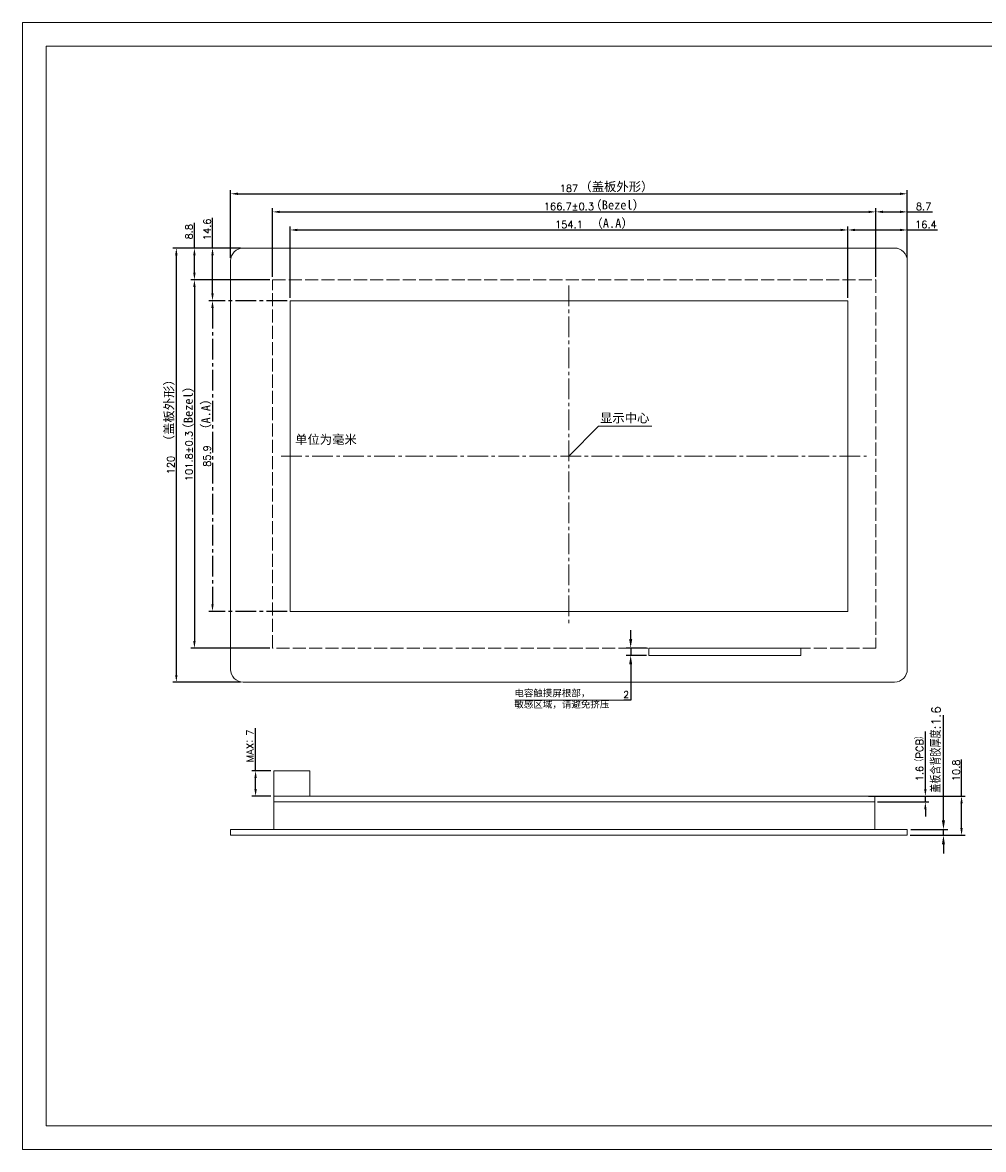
# Model space of a CAD drawing. Header units: millimetres. Extents: x 2857 to 3363, y -5460 to -5148.
# Tile 1 of 2: x 2857 to 3123, y -5460 to -5148. Entities that reach past the tile are written whole.
import ezdxf

# ---------------------------------------------------------------- set-up
doc = ezdxf.new("R2010")
doc.units = ezdxf.units.MM
doc.header["$LTSCALE"] = 0.3
doc.header["$PDSIZE"] = -5
doc.linetypes.add('ACAD_ISO02W100', pattern=[15, 12, -3])
doc.linetypes.add('CENTER2', pattern=[28.574999, 19.049999, -3.175, 3.175, -3.175])
doc.layers.get('0').update_dxf_attribs({"lineweight": 18})
doc.layers.get('Defpoints').update_dxf_attribs({"lineweight": 18})
doc.styles.get("Standard").update_dxf_attribs({"font": 'txt.shx', "bigfont": 'gbcbig.shx'})
doc.dimstyles.new('ISO-25', dxfattribs={"dimtxt": 2.5, "dimasz": 2.5, "dimexe": 1.25, "dimexo": 1, "dimtad": 1, "dimdec": 1, "dimdsep": 46, "dimtxsty": 'Standard', "dimcen": 2.5, "dimdle": 5, "dimadec": 0, "dimazin": 0, "dimtfac": 1, "dimtdec": 1, "dimtmove": 0, "dimatfit": 3, "dimfxl": 0, "dimarcsym": 0})
doc.dimstyles.new('副本ISO-25', dxfattribs={"dimtxt": 2.5, "dimasz": 2.5, "dimexe": 1.25, "dimexo": 0.625, "dimtad": 1, "dimtoh": 1, "dimdsep": 46, "dimtxsty": 'Standard', "dimcen": 2.5, "dimdle": 5, "dimadec": 0, "dimazin": 0, "dimtfac": 1, "dimtmove": 0, "dimatfit": 3, "dimfxl": 0, "dimtolj": 1, "dimarcsym": 0})

# ---------------------------------------------------------------- blocks, each defined once
blk = doc.blocks.new('SDWe070T77图框')
at = {"lineweight": 0}
for points in [[(2857.3, -5148.14), (3362.66, -5148.14), (3362.66, -5459.68), (2857.3, -5459.68)], [(3356.16, -5453.18), (2863.8, -5453.18), (2863.8, -5154.64), (3356.16, -5154.64)], [(2863.8, -5154.64), (3356.16, -5154.64), (3356.16, -5453.18), (2863.8, -5453.18)]]:
    blk.add_lwpolyline(points, close=True, dxfattribs=at)
blk = doc.blocks.new('*X6')
at = {"color": 0, "lineweight": -2}
for p, q in [((2926.4, -5218.48), (2926.4, -5199.48)), ((3093.1, -5218.48), (3093.1, -5199.48)), ((2928.4, -5200.48), (3091.1, -5200.48))]:
    blk.add_line(p, q, dxfattribs=at)
at = {"color": 0}
for points in [[(2928.4, -5200.15), (2928.4, -5200.81), (2926.4, -5200.48)], [(3091.1, -5200.15), (3091.1, -5200.81), (3093.1, -5200.48)]]:
    blk.add_solid(points, dxfattribs=at)
at = {"layer": 'Defpoints', "color": 0}
for p in [(3093.1, -5200.48), (2926.4, -5219.28), (3093.1, -5219.28)]:
    blk.add_point(p, dxfattribs=at)
at = {"color": 0, "lineweight": 0, "insert": (3008.3, -5198.98), "char_height": 2, "attachment_point": 5}
blk.add_mtext('\\A1;166.7%%P0.3', dxfattribs=at)
blk = doc.blocks.new('*X8')
at = {"color": 0, "lineweight": -2}
for p, q in [((2925.6, -5219.28), (2903.8, -5219.28)), ((2904.8, -5221.28), (2904.8, -5319.08)), ((2925.6, -5321.08), (2903.8, -5321.08))]:
    blk.add_line(p, q, dxfattribs=at)
at = {"color": 0}
for points in [[(2904.47, -5221.28), (2905.13, -5221.28), (2904.8, -5219.28)], [(2904.47, -5319.08), (2905.13, -5319.08), (2904.8, -5321.08)]]:
    blk.add_solid(points, dxfattribs=at)
at = {"layer": 'Defpoints', "color": 0}
for p in [(2926.4, -5219.28), (2904.8, -5321.08), (2926.4, -5321.08)]:
    blk.add_point(p, dxfattribs=at)
at = {"color": 0, "lineweight": 0, "insert": (2903.3, -5267.98), "char_height": 2, "attachment_point": 5, "rotation": 90}
blk.add_mtext('\\A1;101.8%%P0.3', dxfattribs=at)
blk = doc.blocks.new('*X12')
at = {"color": 0, "lineweight": -2}
for p, q in [((3106.8, -5360.02), (3106.8, -5344.1)), ((3093.6, -5362.02), (3107.8, -5362.02)), ((3093.6, -5363.62), (3107.8, -5363.62)), ((3106.8, -5363.62), (3106.8, -5362.02)), ((3106.8, -5365.62), (3106.8, -5367.62))]:
    blk.add_line(p, q, dxfattribs=at)
at = {"color": 0}
for points in [[(3106.47, -5360.02), (3107.13, -5360.02), (3106.8, -5362.02)], [(3106.47, -5365.62), (3107.13, -5365.62), (3106.8, -5363.62)]]:
    blk.add_solid(points, dxfattribs=at)
at = {"layer": 'Defpoints', "color": 0}
for p in [(3092.8, -5362.02), (3092.8, -5363.62), (3106.8, -5363.62)]:
    blk.add_point(p, dxfattribs=at)
at = {"color": 0, "lineweight": 0, "insert": (3105.25, -5351.06), "char_height": 2, "attachment_point": 5, "rotation": 90}
blk.add_mtext('\\A1;1.6（PCB）', dxfattribs=at)
blk = doc.blocks.new('*X15')
at = {"color": 0, "lineweight": -2}
for p, q in [((2921.7, -5355.02), (2921.7, -5343.23)), ((2925.9, -5355.02), (2920.7, -5355.02)), ((2921.7, -5360.02), (2921.7, -5357.02)), ((2925.9, -5362.02), (2920.7, -5362.02))]:
    blk.add_line(p, q, dxfattribs=at)
at = {"color": 0}
for points in [[(2921.37, -5357.02), (2922.03, -5357.02), (2921.7, -5355.02)], [(2921.37, -5360.02), (2922.03, -5360.02), (2921.7, -5362.02)]]:
    blk.add_solid(points, dxfattribs=at)
at = {"layer": 'Defpoints', "color": 0}
for p in [(2926.7, -5355.02), (2921.7, -5362.02), (2926.7, -5362.02)]:
    blk.add_point(p, dxfattribs=at)
at = {"color": 0, "lineweight": 0, "insert": (2920.15, -5348.12), "char_height": 2, "attachment_point": 5, "rotation": 90}
blk.add_mtext('\\A1;MAX：7', dxfattribs=at)
blk = doc.blocks.new('*X18')
at = {"color": 0, "lineweight": -2}
for p, q in [((3111.8, -5368.72), (3111.8, -5339.65)), ((3102.8, -5371.22), (3113.05, -5371.22)), ((3102.8, -5372.82), (3113.05, -5372.82)), ((3111.8, -5372.82), (3111.8, -5371.22)), ((3111.8, -5375.32), (3111.8, -5377.82))]:
    blk.add_line(p, q, dxfattribs=at)
at = {"color": 0}
for points in [[(3111.38, -5368.72), (3112.22, -5368.72), (3111.8, -5371.22)], [(3111.38, -5375.32), (3112.22, -5375.32), (3111.8, -5372.82)]]:
    blk.add_solid(points, dxfattribs=at)
at = {"layer": 'Defpoints', "color": 0}
for p in [(3101.8, -5371.22), (3101.8, -5372.82), (3111.8, -5372.82)]:
    blk.add_point(p, dxfattribs=at)
at = {"color": 0, "lineweight": 0, "insert": (3109.8, -5349.08), "char_height": 2.5, "attachment_point": 5, "rotation": 90}
blk.add_mtext('盖板含背胶厚度:1.6', dxfattribs=at)
blk = doc.blocks.new('*X22')
at = {"color": 0, "lineweight": -2}
for p, q in [((2931.25, -5224.23), (2931.25, -5204.48)), ((2933.25, -5205.48), (3083.35, -5205.48)), ((3085.35, -5224.23), (3085.35, -5204.48))]:
    blk.add_line(p, q, dxfattribs=at)
at = {"color": 0}
for points in [[(2933.25, -5205.15), (2933.25, -5205.81), (2931.25, -5205.48)], [(3083.35, -5205.15), (3083.35, -5205.81), (3085.35, -5205.48)]]:
    blk.add_solid(points, dxfattribs=at)
at = {"layer": 'Defpoints', "color": 0}
for p in [(3085.35, -5205.48), (2931.25, -5225.03), (3085.35, -5225.03)]:
    blk.add_point(p, dxfattribs=at)
at = {"color": 0, "lineweight": 0, "insert": (3008.3, -5203.98), "char_height": 2, "attachment_point": 5}
blk.add_mtext('\\A1;154.1', dxfattribs=at)
blk = doc.blocks.new('*X23')
at = {"color": 0, "linetype": 'CENTER2', "lineweight": -2}
for p, q in [((2930.45, -5225.03), (2908.8, -5225.03)), ((2909.8, -5227.03), (2909.8, -5308.93)), ((2930.45, -5310.93), (2908.8, -5310.93))]:
    blk.add_line(p, q, dxfattribs=at)
at = {"color": 0, "linetype": 'CENTER2'}
for points in [[(2909.47, -5227.03), (2910.13, -5227.03), (2909.8, -5225.03)], [(2909.47, -5308.93), (2910.13, -5308.93), (2909.8, -5310.93)]]:
    blk.add_solid(points, dxfattribs=at)
at = {"layer": 'Defpoints', "color": 0, "linetype": 'CENTER2'}
for p in [(2931.25, -5225.03), (2909.8, -5310.93), (2931.25, -5310.93)]:
    blk.add_point(p, dxfattribs=at)
at = {"color": 0, "linetype": 'CENTER2', "lineweight": 0, "insert": (2908.3, -5267.98), "char_height": 2, "attachment_point": 5, "rotation": 90}
blk.add_mtext('\\A1;85.9', dxfattribs=at)
blk = doc.blocks.new('*D40')
at = {"color": 0, "lineweight": -2}
for p, q in [((2914.8, -5213.18), (2914.8, -5194.48)), ((2916.8, -5195.48), (3099.8, -5195.48)), ((3101.8, -5213.18), (3101.8, -5194.48))]:
    blk.add_line(p, q, dxfattribs=at)
at = {"color": 0}
for points in [[(2916.8, -5195.15), (2916.8, -5195.81), (2914.8, -5195.48)], [(3099.8, -5195.15), (3099.8, -5195.81), (3101.8, -5195.48)]]:
    blk.add_solid(points, dxfattribs=at)
at = {"layer": 'Defpoints', "color": 0}
for p in [(3101.8, -5195.48), (2914.8, -5213.98), (3101.8, -5213.98)]:
    blk.add_point(p, dxfattribs=at)
at = {"color": 0, "insert": (3008.3, -5193.98), "char_height": 2, "attachment_point": 5}
blk.add_mtext('\\A1;187', dxfattribs=at)
blk = doc.blocks.new('*D41')
at = {"color": 0, "lineweight": -2}
for p, q in [((2917.5, -5210.48), (2898.8, -5210.48)), ((2899.8, -5212.48), (2899.8, -5328.48)), ((2917.5, -5330.48), (2898.8, -5330.48))]:
    blk.add_line(p, q, dxfattribs=at)
at = {"color": 0}
for points in [[(2899.47, -5212.48), (2900.13, -5212.48), (2899.8, -5210.48)], [(2899.47, -5328.48), (2900.13, -5328.48), (2899.8, -5330.48)]]:
    blk.add_solid(points, dxfattribs=at)
at = {"layer": 'Defpoints', "color": 0}
for p in [(2918.3, -5210.48), (2899.8, -5330.48), (2918.3, -5330.48)]:
    blk.add_point(p, dxfattribs=at)
at = {"color": 0, "insert": (2898.3, -5270.48), "char_height": 2, "attachment_point": 5, "rotation": 90}
blk.add_mtext('\\A1;120', dxfattribs=at)
blk = doc.blocks.new('*D42')
at = {"color": 0, "lineweight": -2}
for p, q in [((2904.8, -5210.48), (2904.8, -5203.48)), ((2907.35, -5210.48), (2903.8, -5210.48)), ((2904.8, -5217.28), (2904.8, -5212.48)), ((2907.38, -5219.28), (2903.8, -5219.28))]:
    blk.add_line(p, q, dxfattribs=at)
at = {"color": 0}
for points in [[(2904.47, -5212.48), (2905.13, -5212.48), (2904.8, -5210.48)], [(2904.47, -5217.28), (2905.13, -5217.28), (2904.8, -5219.28)]]:
    blk.add_solid(points, dxfattribs=at)
at = {"layer": 'Defpoints', "color": 0}
for p in [(2904.8, -5210.48), (2908.15, -5210.48), (2908.18, -5219.28)]:
    blk.add_point(p, dxfattribs=at)
at = {"color": 0, "insert": (2903.3, -5205.98), "char_height": 2, "attachment_point": 5, "rotation": 90}
blk.add_mtext('\\A1;8.8', dxfattribs=at)
blk = doc.blocks.new('*D43')
at = {"color": 0, "lineweight": -2}
for p, q in [((2909.8, -5210.48), (2909.8, -5202.15)), ((2909.95, -5210.48), (2908.8, -5210.48)), ((2909.8, -5223.03), (2909.8, -5212.48)), ((2909, -5225.03), (2908.8, -5225.03))]:
    blk.add_line(p, q, dxfattribs=at)
at = {"color": 0}
for points in [[(2909.47, -5212.48), (2910.13, -5212.48), (2909.8, -5210.48)], [(2909.47, -5223.03), (2910.13, -5223.03), (2909.8, -5225.03)]]:
    blk.add_solid(points, dxfattribs=at)
at = {"layer": 'Defpoints', "color": 0}
for p in [(2909.8, -5210.48), (2910.75, -5210.48), (2909.8, -5225.03)]:
    blk.add_point(p, dxfattribs=at)
at = {"color": 0, "insert": (2908.3, -5205.31), "char_height": 2, "attachment_point": 5, "rotation": 90}
blk.add_mtext('\\A1;14.6', dxfattribs=at)
blk = doc.blocks.new('*D44')
at = {"color": 0, "lineweight": -2}
for p, q in [((3093.1, -5203.7), (3093.1, -5199.48)), ((3101.8, -5204.29), (3101.8, -5199.48)), ((3095.1, -5200.48), (3099.8, -5200.48)), ((3101.8, -5200.48), (3108.8, -5200.48))]:
    blk.add_line(p, q, dxfattribs=at)
at = {"color": 0}
for points in [[(3095.1, -5200.15), (3095.1, -5200.81), (3093.1, -5200.48)], [(3099.8, -5200.15), (3099.8, -5200.81), (3101.8, -5200.48)]]:
    blk.add_solid(points, dxfattribs=at)
at = {"layer": 'Defpoints', "color": 0}
for p in [(3101.8, -5200.48), (3093.1, -5204.5), (3101.8, -5205.09)]:
    blk.add_point(p, dxfattribs=at)
at = {"color": 0, "insert": (3106.3, -5198.98), "char_height": 2, "attachment_point": 5}
blk.add_mtext('\\A1;8.7', dxfattribs=at)
blk = doc.blocks.new('*D45')
at = {"color": 0, "lineweight": -2}
for p, q in [((3085.35, -5207.11), (3085.35, -5204.48)), ((3087.35, -5205.48), (3099.8, -5205.48)), ((3101.8, -5207.2), (3101.8, -5204.48)), ((3101.8, -5205.48), (3110.13, -5205.48))]:
    blk.add_line(p, q, dxfattribs=at)
at = {"color": 0}
for points in [[(3087.35, -5205.15), (3087.35, -5205.81), (3085.35, -5205.48)], [(3099.8, -5205.15), (3099.8, -5205.81), (3101.8, -5205.48)]]:
    blk.add_solid(points, dxfattribs=at)
at = {"layer": 'Defpoints', "color": 0}
for p in [(3101.8, -5205.48), (3085.35, -5207.91), (3101.8, -5208)]:
    blk.add_point(p, dxfattribs=at)
at = {"color": 0, "insert": (3106.97, -5203.98), "char_height": 2, "attachment_point": 5}
blk.add_mtext('\\A1;16.4', dxfattribs=at)
blk = doc.blocks.new('*D46')
at = {"color": 0, "lineweight": -2}
for p, q in [((3116.8, -5362.02), (3116.8, -5351.86)), ((3091.09, -5362.02), (3117.8, -5362.02)), ((3116.8, -5370.82), (3116.8, -5364.02)), ((3102.6, -5372.82), (3117.8, -5372.82))]:
    blk.add_line(p, q, dxfattribs=at)
at = {"color": 0}
for points in [[(3116.47, -5364.02), (3117.13, -5364.02), (3116.8, -5362.02)], [(3116.47, -5370.82), (3117.13, -5370.82), (3116.8, -5372.82)]]:
    blk.add_solid(points, dxfattribs=at)
at = {"layer": 'Defpoints', "color": 0}
for p in [(3090.29, -5362.02), (3101.8, -5372.82), (3116.8, -5372.82)]:
    blk.add_point(p, dxfattribs=at)
at = {"color": 0, "insert": (3115.3, -5354.86), "char_height": 2, "attachment_point": 5, "rotation": 90}
blk.add_mtext('\\A1;10.8', dxfattribs=at)
blk = doc.blocks.new('*D53')
at = {"color": 0, "lineweight": -2}
for p, q in [((3025.36, -5318.58), (3025.36, -5316.08)), ((3029.74, -5321.08), (3024.11, -5321.08)), ((3025.36, -5321.08), (3025.36, -5323.08)), ((3029.74, -5323.08), (3024.11, -5323.08)), ((3025.36, -5325.58), (3025.36, -5335.48)), ((3025.36, -5335.48), (3023.49, -5335.48))]:
    blk.add_line(p, q, dxfattribs=at)
at = {"color": 0}
for points in [[(3024.95, -5318.58), (3025.78, -5318.58), (3025.36, -5321.08)], [(3024.95, -5325.58), (3025.78, -5325.58), (3025.36, -5323.08)]]:
    blk.add_solid(points, dxfattribs=at)
at = {"layer": 'Defpoints', "color": 0}
for p in [(3030.36, -5321.08), (3025.36, -5323.08), (3030.36, -5323.08)]:
    blk.add_point(p, dxfattribs=at)
at = {"color": 0, "insert": (3024.11, -5333.92), "char_height": 1.875, "attachment_point": 5}
blk.add_mtext('\\A1;2', dxfattribs=at)

msp = doc.modelspace()

# ---------------------------------------------------------------- linework, layer by layer
at = {"linetype": 'CENTER2', "lineweight": 0}
for p, q in [((3008.301, -5220.842), (3008.301, -5314.563)), ((2928.799, -5267.978), (3090.574, -5267.978))]:
    msp.add_line(p, q, dxfattribs=at)
at = {"lineweight": 0}
for p, q in [((3008.251, -5267.968), (3016.472, -5259.757)), ((3016.472, -5259.757), (3031.241, -5259.757)), ((2926.701, -5355.016), (2936.701, -5355.016)), ((2926.701, -5355.016), (2926.701, -5362.016)), ((2936.701, -5355.016), (2936.701, -5362.016)), ((2926.701, -5371.216), (2926.701, -5363.616)), ((3092.801, -5363.616), (3092.801, -5371.216))]:
    msp.add_line(p, q, dxfattribs=at)
for p, q in [((2993.363, -5335.478), (3023.487, -5335.478)), ((2914.801, -5371.216), (2914.801, -5372.816)), ((2914.801, -5371.216), (3101.801, -5371.216)), ((2914.801, -5372.816), (3101.801, -5372.816)), ((3101.801, -5372.816), (3101.801, -5371.216))]:
    msp.add_line(p, q)
msp.add_lwpolyline([(2918.301, -5210.478), (3098.301, -5210.478, -0.4142136), (3101.801, -5213.978), (3101.801, -5326.978, -0.4142136), (3098.301, -5330.478), (2918.301, -5330.478, -0.4142136), (2914.801, -5326.978), (2914.801, -5213.978, -0.4142136)], format="xyb", close=True)
at = {"linetype": 'ACAD_ISO02W100', "lineweight": 0}
msp.add_lwpolyline([(2926.401, -5219.278), (3093.101, -5219.278), (3093.101, -5321.078), (2926.401, -5321.078)], close=True, dxfattribs=at)
at = {"color": 1, "lineweight": 0}
msp.add_lwpolyline([(2931.251, -5225.028), (3085.351, -5225.028), (3085.351, -5310.928), (2931.251, -5310.928)], close=True, dxfattribs=at)
for points in [[(3030.362, -5321.078), (3072.362, -5321.078), (3072.362, -5323.078), (3030.362, -5323.078)], [(2926.701, -5362.016), (3092.801, -5362.016), (3092.801, -5363.616), (2926.701, -5363.616)]]:
    msp.add_lwpolyline(points, close=True)

# ---------------------------------------------------------------- block references
at = {"lineweight": 0}
msp.add_blockref('SDWe070T77图框', (0, 0), dxfattribs=at)

# ---------------------------------------------------------------- texts
at = {"lineweight": 0, "attachment_point": 1}
for s, insert, char_height, width in [('{\\fSimSun|b0|i0|c134|p49;（盖板外形）}', (3011.184, -5192.248), 2.5, 21.73575), ('{\\fSimSun|b0|i0|c134|p49;（Bezel）}', (3013.975, -5197.32), 2.5, 21.73575), ('{\\fSimSun|b0|i0|c134|p49;\\C1;（A.A）}', (3014.264, -5202.378), 2.5, 21.73575), ('{\\fSimSun|b0|i0|c134|p49;显示中心}', (3016.894, -5256.204), 2.5, 21.73575), ('{\\fSimSun|b0|i0|c134|p49;单位为毫米}', (2932.628, -5262.147), 2.5, 47.99899), ('{\\fSimSun|b0|i0|c134|p54;电容触摸屏根部，\\P敏感区域，请避免挤压}', (2993.217, -5332.57), 1.875, 28.54203)]:
    msp.add_mtext(s, dxfattribs=dict(at, insert=insert, char_height=char_height, width=width))
at = {"color": 1, "linetype": 'CENTER2', "lineweight": 0, "char_height": 2.5, "width": 21.85851, "attachment_point": 1, "rotation": 90}
for s, insert in [('{\\fSimSun|b0|i0|c134|p49;\\C256;（盖板外形）}', (2896.507, -5265.559)), ('{\\fSimSun|b0|i0|c134|p49;（A.A）}', (2906.687, -5262.388))]:
    msp.add_mtext(s, dxfattribs=dict(at, insert=insert))
at = {"lineweight": 0, "insert": (2901.828, -5262.289), "char_height": 2.5, "width": 21.85851, "attachment_point": 1, "rotation": 90}
msp.add_mtext('{\\fSimSun|b0|i0|c134|p49;（Bezel）}', dxfattribs=at)

# ---------------------------------------------------------------- dimensions: what is measured, and where the dimension line sits
dim = msp.add_linear_dim(base=(3101.801, -5195.478), p1=(2914.801, -5213.978), p2=(3101.801, -5213.978), dimstyle='ISO-25', override={"dimscale": 0.8, "dimtolj": 1})
dim.commit()
dim.dimension.update_dxf_attribs({"geometry": '*D40', "text_midpoint": (3008.301, -5193.978)})
at = {"lineweight": 0}
dim = msp.add_linear_dim(base=(3093.101, -5200.478), p1=(2926.401, -5219.278), p2=(3093.101, -5219.278), text='166.7%%P0.3', dimstyle='ISO-25', override={"dimscale": 0.8, "dimsah": 1, "dimtolj": 1, "dimarcsym": 1}, dxfattribs=at)
dim.commit()
dim.dimension.update_dxf_attribs({"geometry": '*X6', "text_midpoint": (3008.301, -5200.478), "dimtype": 160})
for base, p1, p2, picture, middle in [((3101.801, -5200.478), (3093.101, -5204.503), (3101.801, -5205.086), '*D44', (3106.301, -5200.478)), ((3101.801348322, -5205.47841545), (3085.351348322, -5207.908967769), (3101.801348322, -5208.003081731), '*D45', (3106.968014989, -5205.47841545))]:
    dim = msp.add_linear_dim(base=base, p1=p1, p2=p2, dimstyle='ISO-25', override={"dimscale": 0.8, "dimtolj": 1})
    dim.commit()
    dim.dimension.update_dxf_attribs({"geometry": picture, "text_midpoint": middle, "dimtype": 160})
for base, p1, p2, dimstyle, override, picture, middle in [((2909.801348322, -5210.47841545), (2909.801348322, -5225.02841545), (2910.75400606, -5210.47841545), 'ISO-25', {"dimscale": 0.8, "dimtolj": 1}, '*D43', (2909.801348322, -5205.311748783)), ((2904.801, -5210.478), (2908.178, -5219.278), (2908.151, -5210.478), 'ISO-25', {"dimscale": 0.8, "dimtolj": 1}, '*D42', (2904.801, -5205.978)), ((3025.362, -5323.078), (3030.362, -5321.078), (3030.362, -5323.078), '副本ISO-25', {"dimtxt": 1.875}, '*D53', (3024.112, -5335.478)), ((3116.801, -5372.816), (3090.287, -5362.016), (3101.801, -5372.816), 'ISO-25', {"dimscale": 0.8, "dimtolj": 1}, '*D46', (3116.801, -5354.857))]:
    dim = msp.add_linear_dim(base=base, p1=p1, p2=p2, angle=90, dimstyle=dimstyle, override=override)
    dim.commit()
    dim.dimension.update_dxf_attribs({"geometry": picture, "text_midpoint": middle, "dimtype": 160})
at = {"color": 1, "lineweight": 0}
dim = msp.add_linear_dim(base=(3085.351, -5205.478), p1=(2931.251, -5225.028), p2=(3085.351, -5225.028), text='154.1', dimstyle='ISO-25', override={"dimscale": 0.8, "dimsah": 1, "dimtolj": 1, "dimarcsym": 1}, dxfattribs=at)
dim.commit()
dim.dimension.update_dxf_attribs({"geometry": '*X22', "text_midpoint": (3008.301, -5205.478), "dimtype": 160})
dim = msp.add_linear_dim(base=(2899.801, -5330.478), p1=(2918.301, -5210.478), p2=(2918.301, -5330.478), angle=90, dimstyle='ISO-25', override={"dimscale": 0.8, "dimtolj": 1})
dim.commit()
dim.dimension.update_dxf_attribs({"geometry": '*D41', "text_midpoint": (2898.301, -5270.478)})
at = {"lineweight": 0}
for base, p1, p2, text, picture, middle in [((2904.801, -5321.078), (2926.401, -5219.278), (2926.401, -5321.078), '101.8%%P0.3', '*X8', (2904.801, -5267.978)), ((2921.701, -5362.016), (2926.701, -5355.016), (2926.701, -5362.016), 'MAX：7', '*X15', (2921.701, -5348.122)), ((3106.801, -5363.616), (3092.801, -5362.016), (3092.801, -5363.616), '1.6（PCB）', '*X12', (3106.801, -5351.06))]:
    dim = msp.add_linear_dim(base=base, p1=p1, p2=p2, angle=90, text=text, dimstyle='ISO-25', override={"dimscale": 0.8, "dimsah": 1, "dimtolj": 1, "dimarcsym": 1}, dxfattribs=at)
    dim.commit()
    dim.dimension.update_dxf_attribs({"geometry": picture, "text_midpoint": middle, "dimtype": 160})
at = {"color": 1, "linetype": 'CENTER2', "lineweight": 0}
dim = msp.add_linear_dim(base=(2909.801, -5310.928), p1=(2931.251, -5225.028), p2=(2931.251, -5310.928), angle=90, text='85.9', dimstyle='ISO-25', override={"dimscale": 0.8, "dimdec": 2, "dimsah": 1, "dimtolj": 1, "dimarcsym": 1}, dxfattribs=at)
dim.commit()
dim.dimension.update_dxf_attribs({"geometry": '*X23', "text_midpoint": (2909.801, -5267.978), "dimtype": 160})
at = {"lineweight": 0}
dim = msp.add_linear_dim(base=(3111.801, -5372.816), p1=(3101.801, -5371.216), p2=(3101.801, -5372.816), angle=90, text='盖板含背胶厚度:<>', dimstyle='ISO-25', dxfattribs=at)
dim.commit()
dim.dimension.update_dxf_attribs({"geometry": '*X18', "text_midpoint": (3111.801, -5349.08), "dimtype": 160})

doc.saveas('drawing.dxf')
